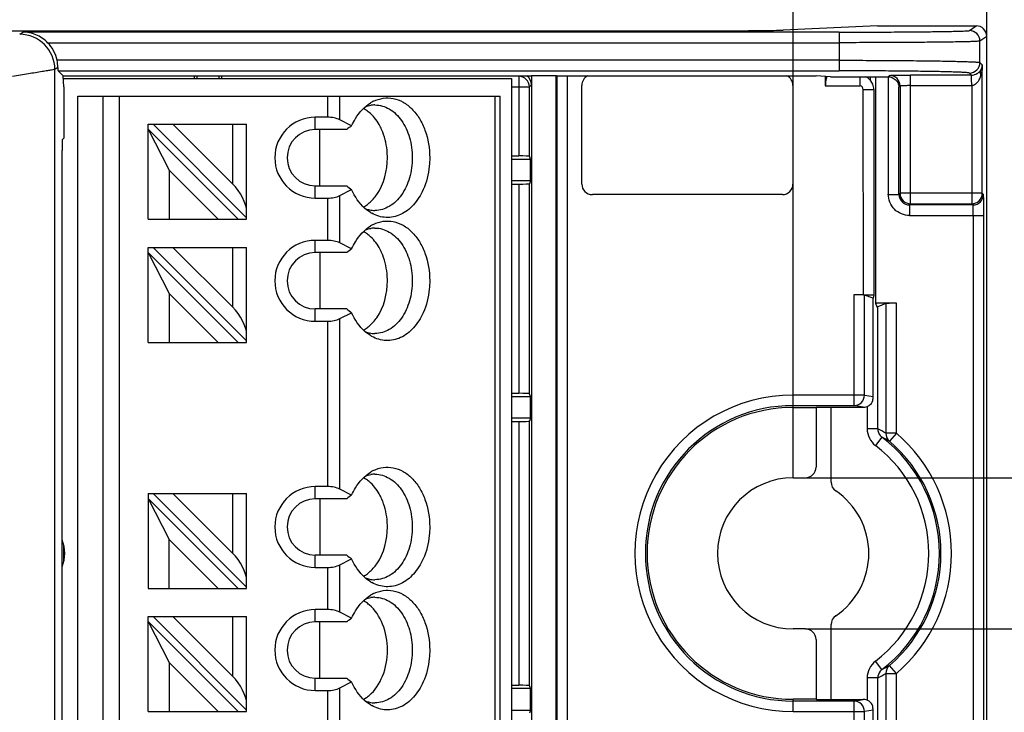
# Model space of a CAD drawing. Header units: millimetres. Extents: x 0 to 210, y 0 to 297.
# Tile 13 of 23: x 104.44 to 113.77, y 143.4 to 149.97. Entities that reach past the tile are written whole.
import ezdxf
from ezdxf.enums import TextEntityAlignment as Align

# ---------------------------------------------------------------- set-up
doc = ezdxf.new("R2010")
doc.units = ezdxf.units.MM
doc.header["$LTSCALE"] = 19.36
doc.layers.get('0').update_dxf_attribs({"linetype": 'CONTINUOUS'})
doc.layers.add('Z_DIM_2D', color=7, linetype='CONTINUOUS')
doc.styles.add('TEXTSTYLE_3', font='helveticaneueltw1g-ltcn.otf')
doc.styles.add('TEXTSTYLE_4', font='gdt', dxfattribs={"width": 0.7})
doc.dimstyles.new('DIMSTYLE_2', dxfattribs={"dimtxt": 2.2, "dimasz": 3.5, "dimexe": 1.5, "dimexo": 0, "dimgap": 0.55, "dimtad": 1, "dimdec": 1, "dimlfac": 3, "dimdsep": 46, "dimtxsty": 'TEXTSTYLE_3', "dimcen": 0.09, "dimclrt": 5, "dimadec": 0, "dimazin": 0, "dimtp": 0.5, "dimtm": 0.5, "dimtfac": 1, "dimtdec": 1, "dimtofl": 0, "dimtmove": 0, "dimatfit": 3, "dimfxl": 1, "dimtolj": 1, "dimarcsym": 0})
doc.dimstyles.new('DIMSTYLE_3', dxfattribs={"dimtxt": 2.2, "dimasz": 3.5, "dimexe": 1.5, "dimexo": 0, "dimgap": 0.55, "dimtad": 1, "dimdec": 1, "dimlfac": 3, "dimdsep": 46, "dimtxsty": 'TEXTSTYLE_3', "dimcen": 0.09, "dimclrt": 5, "dimadec": 0, "dimazin": 0, "dimtp": 0.1, "dimtm": 0.1, "dimtfac": 1, "dimtdec": 1, "dimtofl": 0, "dimtmove": 0, "dimatfit": 3, "dimfxl": 1, "dimtolj": 1, "dimarcsym": 0})
doc.dimstyles.new('DIMSTYLE_4', dxfattribs={"dimtxt": 2.2, "dimasz": 3.5, "dimexe": 1.5, "dimexo": 0, "dimgap": 0.55, "dimtad": 1, "dimlfac": 3, "dimdsep": 46, "dimtxsty": 'TEXTSTYLE_3', "dimcen": 0.09, "dimclrt": 5, "dimadec": 0, "dimazin": 0, "dimtp": 0.1, "dimtm": 0.1, "dimtfac": 1, "dimtofl": 0, "dimtmove": 0, "dimatfit": 3, "dimfxl": 1, "dimtolj": 1, "dimarcsym": 0})

# ---------------------------------------------------------------- blocks, each defined once
blk = doc.blocks.new('*D4')
at = {"layer": 'Z_DIM_2D', "color": 2, "linetype": 'CONTINUOUS'}
for p, q in [((119.6001, 145.6259), (119.6001, 150.6259)), ((119.6001, 150.6259), (119.6001, 144.9092)), ((111.8832, 145.6259), (121.1001, 145.6259)), ((119.6001, 135.4013), (119.6001, 144.9092)), ((111.8832, 144.1926), (121.1001, 144.1926)), ((119.6001, 144.1926), (119.6001, 135.4013))]:
    blk.add_line(p, q, dxfattribs=at)
at = {"layer": 'Z_DIM_2D', "color": 5, "linetype": 'CONTINUOUS'}
for s, style, p in [('4.3', 'TEXTSTYLE_3', (119.0501, 142.0287)), ('n', 'TEXTSTYLE_4', (119.0501, 138.3346))]:
    blk.add_text(s, height=2.2, rotation=90, dxfattribs=dict(at, style=style)).set_placement(p, align=Align.RIGHT)
blk = doc.blocks.new('_NONE')
blk = doc.blocks.new('*D5')
at = {"layer": 'Z_DIM_2D', "color": 2, "linetype": 'CONTINUOUS'}
for p, q in [((62.9335, 145.6317), (62.9335, 157.4092)), ((111.7668, 145.6259), (111.7668, 157.4092)), ((62.9335, 155.9092), (87.3501, 155.9092)), ((111.7668, 155.9092), (87.3501, 155.9092))]:
    blk.add_line(p, q, dxfattribs=at)
at = {"layer": 'Z_DIM_2D', "color": 5, "linetype": 'CONTINUOUS', "style": 'TEXTSTYLE_3'}
blk.add_text('146.5', height=2.2, dxfattribs=at).set_placement((87.3501, 156.4592), align=Align.CENTER)
blk = doc.blocks.new('*D7')
at = {"layer": 'Z_DIM_2D', "color": 2, "linetype": 'CONTINUOUS'}
for p, q in [((111.7668, 145.6259), (111.7668, 157.4092)), ((113.6001, 149.8093), (113.6001, 157.4092)), ((111.7668, 155.9092), (106.7668, 155.9092)), ((106.7668, 155.9092), (112.6835, 155.9092)), ((119.1459, 155.9092), (112.6835, 155.9092)), ((113.6001, 155.9092), (119.1459, 155.9092))]:
    blk.add_line(p, q, dxfattribs=at)
at = {"layer": 'Z_DIM_2D', "color": 5, "linetype": 'CONTINUOUS', "style": 'TEXTSTYLE_3'}
blk.add_text('5.5', height=2.2, dxfattribs=at).set_placement((115.4519, 156.4592))

msp = doc.modelspace()

# ---------------------------------------------------------------- linework, layer by layer
at = {"color": 7, "linetype": 'CONTINUOUS'}
for p, q in [((112.5668, 149.9092), (111.6721, 149.8684)), ((112.5668, 149.9092), (113.5001, 149.9092)), ((63.1721, 149.8624), (111.0281, 149.8624)), ((113.6001, 140.0092), (113.6001, 149.8093)), ((104.8512, 149.4346), (104.8034, 149.4824)), ((104.8512, 149.4346), (109.2884, 149.4346)), ((104.8599, 149.3294), (104.853, 149.4348)), ((104.8547, 149.4092), (109.1001, 149.4092)), ((106.1054, 149.4346), (106.0938, 149.4306)), ((106.1218, 149.4092), (106.1218, 149.4346)), ((106.3256, 149.4346), (106.3256, 149.4092)), ((106.3421, 149.4346), (106.3536, 149.4306)), ((109.1001, 149.4092), (109.1001, 140.4092)), ((109.2884, 149.4346), (109.2904, 149.4375)), ((109.2884, 149.4346), (109.2884, 149.351)), ((109.2904, 149.4375), (109.5217, 149.4375)), ((109.2904, 140.3809), (109.2904, 149.4375)), ((109.5217, 149.4375), (109.5237, 149.4346)), ((109.5217, 140.3809), (109.5217, 149.4375)), ((109.5237, 149.4346), (111.9862, 149.4346)), ((112.1202, 149.4259), (111.9862, 149.4346)), ((112.0711, 149.4291), (112.0714, 149.3404)), ((112.0858, 149.4286), (112.0831, 149.4228)), ((112.1202, 149.4259), (112.6677, 149.4259)), ((112.5, 149.3903), (112.4999, 149.4259)), ((112.5464, 149.4259), (112.5464, 147.2798)), ((112.6677, 149.4259), (112.6796, 149.4387)), ((112.6681, 149.4259), (112.6681, 148.3136)), ((104.8599, 149.3294), (104.8599, 148.8434)), ((109.7647, 148.4092), (109.7647, 149.3449)), ((111.7647, 149.3449), (111.7647, 148.4092)), ((104.9901, 149.2426), (108.9901, 149.2426)), ((104.9901, 140.5759), (104.9901, 149.2426)), ((108.9901, 140.5759), (108.9901, 149.2426)), ((112.4322, 147.3608), (112.4305, 149.3062)), ((112.5305, 149.3062), (112.5305, 147.3573)), ((107.3544, 149.0426), (107.2401, 149.0426)), ((105.6568, 148.9759), (106.5901, 148.9759)), ((105.6568, 148.0759), (105.6568, 148.9759)), ((105.7039, 148.9759), (106.5901, 148.0897)), ((106.4568, 148.4116), (105.8925, 148.9759)), ((106.5901, 148.0759), (106.5901, 148.9759)), ((107.5847, 148.9619), (107.4723, 149.0182)), ((105.6568, 148.9288), (106.5096, 148.0759)), ((105.6568, 148.9288), (105.8568, 148.5402)), ((107.5376, 148.9259), (107.2401, 148.9259)), ((107.283, 148.3926), (107.283, 148.9259)), ((104.8441, 148.8276), (104.8599, 148.8434)), ((104.8424, 141.0908), (104.8424, 148.7276)), ((109.1001, 148.6759), (109.168, 148.6759)), ((109.2778, 148.6445), (109.268, 148.6725)), ((109.1001, 148.6445), (109.2778, 148.6445)), ((109.2778, 148.4407), (109.2778, 148.6445)), ((105.8568, 148.5402), (106.3211, 148.0759)), ((105.8568, 148.5402), (105.8568, 148.0759)), ((107.2401, 148.3926), (107.5376, 148.3926)), ((109.2778, 148.4407), (109.1001, 148.4407)), ((109.1001, 148.4092), (109.168, 148.4092)), ((109.2778, 148.4407), (109.268, 148.4127)), ((107.4723, 148.3003), (107.5847, 148.3565)), ((111.6647, 148.3092), (109.8647, 148.3092)), ((107.2401, 148.2759), (107.3544, 148.2759)), ((105.6568, 148.0759), (106.5901, 148.0759)), ((107.3544, 147.8759), (107.2401, 147.8759)), ((107.5847, 147.7953), (107.4723, 147.8515)), ((105.6568, 147.8092), (106.5901, 147.8092)), ((105.6568, 146.9092), (105.6568, 147.8092)), ((105.6568, 147.7621), (106.5096, 146.9092)), ((105.6568, 147.7621), (105.8568, 147.3735)), ((105.7039, 147.8092), (106.5901, 146.923)), ((106.4568, 147.2449), (105.8925, 147.8092)), ((106.5901, 146.9092), (106.5901, 147.8092)), ((107.5376, 147.7592), (107.2401, 147.7592)), ((107.283, 147.7592), (107.283, 147.2259)), ((105.8568, 147.3735), (106.3211, 146.9092)), ((105.8568, 147.3735), (105.8568, 146.9092)), ((112.4322, 147.3608), (112.3425, 147.3608)), ((112.5232, 147.3282), (112.442, 147.3577)), ((112.5305, 147.3573), (112.5232, 147.3282)), ((112.5232, 146.3947), (112.5232, 147.3282)), ((112.7444, 147.2798), (112.5464, 147.2798)), ((112.5464, 147.2798), (112.5587, 147.2446)), ((112.6448, 147.2766), (112.5674, 147.2458)), ((107.5376, 147.2259), (107.2401, 147.2259)), ((107.4723, 147.1336), (107.5847, 147.1899)), ((107.2401, 147.1092), (107.3544, 147.1092)), ((105.6568, 146.9092), (106.5901, 146.9092)), ((109.1001, 146.4259), (109.168, 146.4259)), ((109.1001, 146.3945), (109.2778, 146.3945)), ((109.2778, 146.3945), (109.268, 146.4225)), ((109.2778, 146.1907), (109.2778, 146.3945)), ((111.7668, 146.2926), (111.9834, 146.2926)), ((111.9834, 146.2926), (111.9893, 146.2937)), ((111.9834, 146.2926), (111.9834, 145.7258)), ((111.9893, 146.2937), (112.4293, 146.2937)), ((112.1261, 145.5845), (112.1261, 146.2937)), ((109.2778, 146.1907), (109.1001, 146.1907)), ((109.1001, 146.1592), (109.168, 146.1592)), ((109.2778, 146.1907), (109.268, 146.1627)), ((111.7668, 145.6259), (111.8832, 145.6259)), ((107.3544, 145.5426), (107.2401, 145.5426)), ((107.5847, 145.4619), (107.4723, 145.5182)), ((105.6568, 145.4759), (106.5901, 145.4759)), ((105.6568, 145.4759), (105.6568, 144.5759)), ((105.6568, 145.4288), (106.5096, 144.5759)), ((105.6568, 145.4288), (105.8568, 145.0402)), ((106.5901, 144.5897), (105.7039, 145.4759)), ((106.4568, 144.9116), (105.8925, 145.4759)), ((106.5901, 144.5759), (106.5901, 145.4759)), ((107.5376, 145.4259), (107.2401, 145.4259)), ((107.283, 145.4259), (107.283, 144.8926)), ((105.8568, 145.0402), (106.3211, 144.5759)), ((105.8568, 144.5759), (105.8568, 145.0402)), ((104.8571, 144.8296), (104.8571, 144.9889)), ((107.5376, 144.8926), (107.2401, 144.8926)), ((107.4723, 144.8003), (107.5847, 144.8565)), ((107.2401, 144.7759), (107.3544, 144.7759)), ((105.6568, 144.5759), (106.5901, 144.5759)), ((107.3544, 144.3759), (107.2401, 144.3759)), ((105.6568, 144.3092), (106.5901, 144.3092)), ((105.6568, 143.4092), (105.6568, 144.3092)), ((105.7039, 144.3092), (106.5901, 143.423)), ((106.4568, 143.7449), (105.8925, 144.3092)), ((106.5901, 143.4092), (106.5901, 144.3092)), ((107.5847, 144.2953), (107.4723, 144.3515)), ((105.6568, 144.2621), (106.5096, 143.4092)), ((105.6568, 144.2621), (105.8568, 143.8735)), ((107.5376, 144.2592), (107.2401, 144.2592)), ((107.283, 143.7259), (107.283, 144.2592)), ((111.8832, 144.1926), (111.7668, 144.1926)), ((112.1261, 143.5247), (112.1261, 144.234)), ((111.9834, 144.0927), (111.9834, 143.5259)), ((105.8568, 143.8735), (106.3211, 143.4092)), ((105.8568, 143.8735), (105.8568, 143.4092)), ((107.2401, 143.7259), (107.5376, 143.7259)), ((107.4723, 143.6336), (107.5847, 143.6899)), ((109.1001, 143.6592), (109.168, 143.6592)), ((109.2778, 143.6278), (109.1001, 143.6278)), ((109.2778, 143.6278), (109.268, 143.6558)), ((109.2778, 143.424), (109.2778, 143.6278)), ((107.2401, 143.6092), (107.3544, 143.6092)), ((111.9834, 143.5259), (111.7668, 143.5259)), ((111.9834, 143.5259), (111.9893, 143.5247)), ((111.9893, 143.5247), (112.4293, 143.5247)), ((105.6568, 143.4092), (106.5901, 143.4092)), ((109.1001, 143.424), (109.2778, 143.424)), ((109.2778, 143.424), (109.268, 143.396)), ((112.5232, 142.4902), (112.5232, 143.4237))]:
    msp.add_line(p, q, dxfattribs=at)
at = {"color": 9, "linetype": 'CONTINUOUS'}
for p, q in [((113.4357, 149.8642), (113.5001, 149.9092)), ((104.4404, 149.8285), (104.4701, 149.8494)), ((112.2027, 149.8494), (104.4701, 149.8494)), ((112.2026, 149.8494), (112.2026, 149.4824)), ((113.6001, 149.8093), (113.5357, 149.7642)), ((104.7052, 149.7494), (112.2026, 149.7494)), ((113.5357, 149.5612), (113.5357, 149.7642)), ((104.8021, 149.5152), (104.7736, 149.4952)), ((112.2026, 149.5824), (104.7948, 149.5824)), ((113.5357, 149.5612), (113.5582, 149.5387)), ((113.5582, 148.3221), (113.5582, 149.5387)), ((104.7736, 140.3232), (104.7736, 149.4952)), ((104.8034, 149.4824), (112.2027, 149.4824)), ((106.0938, 149.4306), (104.852, 149.4306)), ((109.168, 149.4306), (106.3536, 149.4306)), ((109.168, 149.4306), (109.172, 149.4346)), ((109.168, 149.4306), (109.168, 148.6759)), ((109.5286, 149.4346), (109.5286, 140.3838)), ((109.6286, 140.3838), (109.6286, 149.4346)), ((112.3971, 149.4259), (112.3971, 149.3396)), ((113.4547, 149.4422), (112.8796, 149.4422)), ((112.8796, 148.2221), (112.8796, 149.4422)), ((113.4547, 149.4422), (113.4357, 149.4612)), ((109.1001, 149.3306), (109.268, 149.3306)), ((109.2884, 149.351), (109.268, 149.3306)), ((109.268, 148.6725), (109.268, 149.3306)), ((112.0712, 149.3396), (112.3971, 149.3396)), ((112.7796, 149.3388), (112.7685, 149.3276)), ((112.7685, 148.3109), (112.7685, 149.3276)), ((112.7796, 149.3388), (112.7796, 148.3221)), ((112.8796, 149.3422), (113.4582, 149.3422)), ((113.4583, 149.3422), (113.4562, 149.4044)), ((113.4582, 149.3422), (113.4582, 148.2221)), ((105.2293, 149.2426), (105.2293, 140.5759)), ((105.3859, 140.5759), (105.3859, 149.2426)), ((107.3544, 149.2426), (107.3544, 149.0426)), ((107.4723, 149.0182), (107.4723, 149.2426)), ((108.9413, 149.2426), (108.9413, 140.5759)), ((112.4305, 149.3062), (112.5305, 149.3062)), ((107.2401, 148.9259), (107.2401, 149.0426)), ((106.4568, 148.9759), (106.4568, 148.4116)), ((107.2401, 148.2759), (107.2401, 148.3926)), ((109.168, 148.4092), (109.168, 146.4259)), ((109.268, 146.4225), (109.268, 148.4127)), ((107.4723, 147.8515), (107.4723, 148.3003)), ((112.6685, 148.3109), (112.7685, 148.3109)), ((112.7685, 148.3109), (112.7796, 148.3221)), ((113.5582, 148.3221), (112.7796, 148.3221)), ((113.5582, 148.3221), (113.5693, 148.3109)), ((107.3544, 148.2759), (107.3544, 147.8759)), ((112.8796, 148.2221), (112.8685, 148.211)), ((113.4693, 148.211), (112.8685, 148.211)), ((112.8685, 148.211), (112.8685, 148.111)), ((112.8796, 148.2221), (113.4582, 148.2221)), ((113.4693, 148.211), (113.4582, 148.2221)), ((112.8685, 148.111), (113.5727, 148.111)), ((113.4728, 148.111), (113.4728, 141.7075)), ((113.5727, 141.7075), (113.5727, 148.111)), ((107.2401, 147.7592), (107.2401, 147.8759)), ((106.4568, 147.8092), (106.4568, 147.2449)), ((112.3425, 147.3608), (112.3425, 146.3095)), ((112.442, 146.4095), (112.442, 147.3577)), ((112.6448, 147.2766), (112.6448, 146.0472)), ((112.7444, 146.0472), (112.7444, 147.2798)), ((107.2401, 147.1092), (107.2401, 147.2259)), ((112.5674, 146.09), (112.5674, 147.2458)), ((107.3544, 147.1092), (107.3544, 145.5426)), ((107.4723, 145.5182), (107.4723, 147.1336)), ((112.442, 146.4095), (111.7668, 146.4095)), ((111.7668, 146.2926), (111.7668, 146.4095)), ((112.442, 146.4095), (112.5232, 146.3947)), ((111.7668, 146.3095), (112.3425, 146.3095)), ((112.4293, 146.2937), (112.3425, 146.3095)), ((112.4678, 146.3014), (112.4678, 146.0899)), ((109.168, 146.1592), (109.168, 143.6592)), ((109.268, 143.6558), (109.268, 146.1627)), ((112.5674, 146.09), (112.4678, 146.09)), ((112.6076, 146.0099), (112.5469, 145.9304)), ((112.7444, 146.0472), (112.6448, 146.0472)), ((112.7444, 146.0472), (112.6793, 145.9713)), ((107.2401, 145.4259), (107.2401, 145.5426)), ((106.4568, 145.4759), (106.4568, 144.9116)), ((107.2401, 144.7759), (107.2401, 144.8926)), ((107.3544, 144.7759), (107.3544, 144.3759)), ((107.4723, 144.3515), (107.4723, 144.8003)), ((107.2401, 144.2592), (107.2401, 144.3759)), ((106.4568, 144.3092), (106.4568, 143.7449)), ((112.6076, 143.8086), (112.5469, 143.888)), ((112.7444, 143.7713), (112.6793, 143.8471)), ((107.2401, 143.6092), (107.2401, 143.7259)), ((112.5674, 143.7285), (112.4678, 143.7285)), ((112.4678, 143.7285), (112.4678, 143.517)), ((112.5674, 142.5727), (112.5674, 143.7285)), ((112.6448, 143.7713), (112.7444, 143.7713)), ((112.6448, 143.7713), (112.6448, 142.5418)), ((112.7444, 142.5387), (112.7444, 143.7713)), ((107.4723, 143.1848), (107.4723, 143.6336)), ((107.3544, 143.6092), (107.3544, 143.2092)), ((111.7668, 143.409), (111.7668, 143.5259)), ((112.3425, 143.509), (111.7668, 143.509)), ((112.3425, 143.509), (112.4293, 143.5247)), ((112.3425, 143.509), (112.3425, 142.4577)), ((111.7668, 143.409), (112.442, 143.409)), ((112.5232, 143.4237), (112.442, 143.409)), ((112.442, 142.4608), (112.442, 143.409))]:
    msp.add_line(p, q, dxfattribs=at)
for centre, radius, start, end in [((104.4402, 149.4951), 0.3334, 0.0142, 89.97906), ((113.4357, 149.7641), 0.1, 0.01277, 89.98278), ((113.4357, 149.5612), 0.1, 270.01068, 359.97869), ((109.168, 149.3306), 0.1, 0.00786, 89.94217), ((112.6796, 149.3387), 0.1, 0.02, 89.97903), ((113.2489, 149.5296), 0.3082, 343.30697, 346.16718), ((112.3971, 149.3062), 0.0333, 359.99969, 89.99898), ((112.8684, 148.3109), 0.0999, 179.97081, 270.02956), ((112.8796, 148.3221), 0.1, 180.02106, 269.97905), ((113.4582, 148.3221), 0.1, 270.02106, 359.97894), ((113.4693, 148.311), 0.1, 270.01995, 359.97861), ((111.7668, 144.9092), 1.5002, 89.99972, 270.00029), ((111.7668, 144.9092), 1.4002, 90, 270), ((112.6687, 146.0902), 0.2009, 180.06592, 232.67015), ((111.9446, 144.8725), 1.3675, 59.2005, 62.90448), ((112.0433, 144.8746), 1.2678, 59.89238, 63.57067), ((111.7668, 144.9092), 1.385, 307.37671, 52.62025), ((112.7443, 146.0466), 0.0995, 179.68801, 229.18899), ((111.7668, 144.9092), 1.4002, 310.66633, 49.3335), ((111.7668, 144.9092), 1.5002, 310.66649, 49.33351), ((111.7668, 144.9092), 1.2851, 307.37676, 52.62324), ((112.6687, 143.7283), 0.2009, 127.33034, 179.93354), ((112.0433, 144.9439), 1.2678, 296.42947, 300.10778), ((112.7443, 143.7718), 0.0995, 130.811, 180.31197), ((111.9446, 144.946), 1.3675, 297.09516, 300.79914)]:
    msp.add_arc(centre, radius, start, end, dxfattribs=at)
at = {"color": 7, "linetype": 'CONTINUOUS'}
for centre, radius, start, end in [((104.4419, 149.5097), 0.3603, 0.86911, 11.63206), ((112.397, 149.3061), 0.1335, 53.18764, 63.80457), ((113.4576, 149.5446), 0.1012, 321.60166, 327.8447), ((107.9437, 148.8864), 0.3435, 116.43662, 121.71069), ((107.8057, 148.9069), 0.2523, 90.01794, 99.15795), ((107.2401, 148.6592), 0.3833, 90, 270), ((107.5497, 148.8553), 0.308, 56.93832, 61.59108), ((107.5346, 148.8327), 0.3351, 49.89188, 56.88867), ((111.2041, 144.1763), 6.0002, 127.09969, 127.66643), ((107.2401, 148.6592), 0.2667, 90, 270), ((111.204, 153.1422), 6.0002, 232.33357, 232.90031), ((107.5503, 148.462), 0.3067, 298.45758, 302.57104), ((107.8087, 148.4251), 0.2662, 249.22547, 257.98259), ((107.8058, 148.4126), 0.2534, 258.03862, 269.96113), ((107.9467, 148.4373), 0.3495, 238.30825, 240.7484), ((107.9437, 147.7197), 0.3435, 116.43662, 121.71069), ((107.5497, 147.6887), 0.308, 56.93832, 61.59108), ((107.5346, 147.6661), 0.3351, 49.89188, 56.88867), ((107.8057, 147.7403), 0.2523, 90.01794, 99.15795), ((107.2401, 147.4926), 0.3833, 90, 270), ((107.2401, 147.4926), 0.2667, 90, 270), ((111.2041, 143.0096), 6.0002, 127.10001, 127.66674), ((111.204, 151.9755), 6.0002, 232.33357, 232.90031), ((107.5503, 147.2953), 0.3067, 298.45758, 302.57104), ((107.8087, 147.2584), 0.2662, 249.22547, 257.98259), ((107.8058, 147.2459), 0.2534, 258.03862, 269.96113), ((107.9467, 147.2706), 0.3495, 238.30825, 240.7484), ((111.2959, 146.3947), 1.2273, 358.23569, 0.01104), ((111.7668, 144.9092), 1.3833, 90, 270), ((107.9437, 145.3864), 0.3435, 116.43662, 121.71069), ((107.5497, 145.3553), 0.308, 56.93832, 61.59108), ((107.5346, 145.3327), 0.3351, 49.89188, 56.88867), ((107.8057, 145.4069), 0.2523, 90.01794, 99.15795), ((111.7668, 144.9092), 0.7167, 90, 270), ((112.2261, 145.5845), 0.1, 180, 235.77445), ((107.2401, 145.1592), 0.3833, 90, 270), ((111.7668, 144.9092), 0.7167, 304.22555, 55.77445), ((107.2401, 145.1592), 0.2667, 90, 270), ((111.2041, 140.6763), 6.0002, 127.10001, 127.66674), ((104.5001, 144.9092), 0.3667, 339.41413, 20.57072), ((111.204, 149.6422), 6.0002, 232.33357, 232.90031), ((107.5503, 144.962), 0.3067, 298.45758, 302.57104), ((107.8087, 144.9251), 0.2662, 249.22547, 257.98259), ((107.8058, 144.9126), 0.2534, 258.03862, 269.96113), ((107.9467, 144.9373), 0.3495, 238.30825, 240.7484), ((107.9437, 144.2197), 0.3435, 116.43662, 121.71069), ((107.8057, 144.2403), 0.2523, 90.01794, 99.15795), ((107.2401, 143.9926), 0.3833, 90, 270), ((107.5506, 144.1904), 0.306, 57.66252, 61.59141), ((111.2041, 139.5096), 6.0002, 127.09969, 127.66643), ((112.2261, 144.234), 0.1, 124.22555, 180), ((107.2401, 143.9926), 0.2667, 90, 270), ((111.204, 148.4755), 6.0002, 232.33357, 232.90031), ((107.5497, 143.7963), 0.3078, 298.44483, 303.12884), ((107.5345, 143.8191), 0.3353, 303.17812, 310.08433), ((107.8087, 143.7584), 0.2662, 249.22547, 257.98259), ((107.8058, 143.7459), 0.2534, 258.03862, 269.96113), ((107.9467, 143.7706), 0.3495, 238.30825, 240.7484), ((111.2861, 143.4236), 1.237, 359.99596, 1.7573)]:
    msp.add_arc(centre, radius, start, end, dxfattribs=at)
for centre, major_axis, ratio, start_param, end_param in [((113.5001, 149.8092), (0.0819, 0.0574), 0.999773, -0.610595, 0.959988), ((111.0281, 149.8705), (0.6667, 0), 0.012218, -1.570796, -0.261799), ((104.4683, 149.5148), (0.2731, 0.1912), 0.999773, -0.406706, 0.169734), ((104.8034, 149.5824), (0, 0.1), 0.017455, -3.975755, -3.159046), ((106.0939, 149.3306), (0, 0.1), 0.034921, 0.012217, 0.659983), ((106.3536, 149.3306), (0, 0.1), 0.034921, -0.660304, -0.012217), ((109.1884, 149.351), (0.0707, 0.0707), 0.999851, -0.785324, 0.205725), ((109.8647, 149.3448), (0.0707, -0.0707), 0.999851, 2.804041, 3.926916), ((111.6647, 149.3448), (-0.0707, -0.0707), 0.999851, 2.356269, 3.479145), ((107.3544, 148.9592), (0.1667, 0), 0.5, 0.785398, 1.570796), ((104.8442, 148.7276), (0, 0.1), 0.017455, 0.017453, 1.570796), ((109.168, 148.6724), (0.1, 0), 0.034921, 0.012217, 1.570796), ((106.4568, 148.2859), (-0.1158, 0.1781), 0.371366, -2.622435, -1.051639), ((109.168, 148.4127), (0.1, 0), 0.034921, -1.570796, -0.012217), ((109.8647, 148.4092), (-0.0707, -0.0707), 0.999851, -0.785324, 0.785324), ((111.6647, 148.4092), (-0.0707, 0.0707), 0.999851, 2.356269, 3.926916), ((107.3544, 148.3592), (0.1667, 0), 0.5, -1.570796, -0.785398), ((107.3544, 147.7926), (0.1667, 0), 0.5, 0.785398, 1.570796), ((112.3425, 147.3573), (0.1, 0), 0.034921, 0.095993, 1.570796), ((112.7444, 147.2763), (0.1, 0), 0.034921, 1.570796, 3.054326), ((106.4568, 147.1192), (-0.1158, 0.1781), 0.371366, -2.622435, -1.051639), ((112.4678, 147.2461), (0.1, 0), 0.034921, -0.429437, -0.087266), ((107.3544, 147.1926), (0.1667, 0), 0.5, -1.570796, -0.785398), ((109.168, 146.4224), (0.1, 0), 0.034921, 0.012217, 1.570796), ((112.4291, 146.3937), (0.0989, -0.0179), 0.995246, -1.390628, -0.197039), ((109.168, 146.1627), (0.1, 0), 0.034921, -1.570796, -0.012217), ((111.8831, 145.7259), (0.0985, -0.0196), 0.996044, -1.373108, 0.196167), ((107.3544, 145.4592), (0.1667, 0), 0.5, 0.785398, 1.570796), ((106.4568, 144.7859), (-0.1158, 0.1781), 0.371366, -2.622435, -1.051639), ((107.3544, 144.8592), (0.1667, 0), 0.5, -1.570796, -0.785398), ((107.3544, 144.2926), (0.1667, 0), 0.5, 0.785398, 1.570796), ((111.8831, 144.0926), (0.0985, 0.0196), 0.996044, -0.196167, 1.373108), ((106.4568, 143.6192), (-0.1158, 0.1781), 0.371366, -2.622435, -1.051639), ((107.3544, 143.6926), (0.1667, 0), 0.5, -1.570796, -0.785398), ((109.168, 143.6557), (0.1, 0), 0.034921, 0.012217, 1.570796), ((112.4291, 143.4247), (-0.0989, -0.0179), 0.995246, -2.944554, -1.750965)]:
    msp.add_ellipse(centre, major_axis=major_axis, ratio=ratio, start_param=start_param, end_param=end_param, dxfattribs=at)
for points, knots in [([(104.7052, 149.7494), (104.6735, 149.7814), (104.5993, 149.8316), (104.5118, 149.8491), (104.4701, 149.8494)], [0, 0, 0, 0, 0.519964, 1, 1, 1, 1]), ([(113.5433, 149.4907), (113.5456, 149.4945), (113.5537, 149.5094), (113.5577, 149.5263), (113.5582, 149.5387)], [0, 0, 0, 0, 0.265331, 1, 1, 1, 1]), ([(112.0831, 149.4228), (112.0823, 149.4209), (112.0791, 149.4119), (112.0771, 149.4025), (112.0758, 149.3951)], [0, 0, 0, 0, 0.215993, 1, 1, 1, 1]), ([(112.6677, 149.4259), (112.6729, 149.4259), (112.6929, 149.4241), (112.7123, 149.4164), (112.7245, 149.4081)], [0, 0, 0, 0, 0.262942, 1, 1, 1, 1]), ([(112.6796, 149.4387), (112.6807, 149.4398), (112.687, 149.4388), (112.6978, 149.4407), (112.7167, 149.4405), (112.7411, 149.4413), (112.7709, 149.4416), (112.8176, 149.4421), (112.8543, 149.4422), (112.8796, 149.4422)], [0, 0, 0, 0, 0.022422, 0.081379, 0.174813, 0.29927, 0.449981, 0.621371, 1, 1, 1, 1]), ([(113.4774, 149.4447), (113.4802, 149.4453), (113.4902, 149.4479), (113.4999, 149.4521), (113.5064, 149.4558)], [0, 0, 0, 0, 0.276562, 1, 1, 1, 1]), ([(113.5064, 149.4558), (113.5097, 149.4576), (113.521, 149.4648), (113.5309, 149.4742), (113.5369, 149.4817)], [0, 0, 0, 0, 0.279975, 1, 1, 1, 1]), ([(112.0758, 149.3951), (112.075, 149.391), (112.0723, 149.3729), (112.0713, 149.3545), (112.0714, 149.3404)], [0, 0, 0, 0, 0.230975, 1, 1, 1, 1]), ([(112.7245, 149.4081), (112.7382, 149.3987), (112.7602, 149.3742), (112.7682, 149.3425), (112.7685, 149.3276)], [0, 0, 0, 0, 0.527757, 1, 1, 1, 1]), ([(107.7907, 149.1939), (107.8199, 149.2084), (107.8824, 149.2285), (107.9813, 149.2256), (108.0761, 149.1891), (108.1607, 149.1226), (108.2311, 149.0306), (108.303, 148.8783), (108.3241, 148.7473), (108.3241, 148.6592)], [0, 0, 0, 0, 0.10845, 0.21446, 0.323863, 0.441294, 0.568949, 0.706507, 1, 1, 1, 1]), ([(107.5847, 148.9619), (107.5951, 148.9852), (107.6385, 149.0687), (107.7046, 149.1424), (107.7631, 149.1786)], [0, 0, 0, 0, 0.27014, 1, 1, 1, 1]), ([(107.8056, 149.1592), (107.8525, 149.1592), (107.9531, 149.1288), (108.0683, 149.0123), (108.1423, 148.8486), (108.1592, 148.7237), (108.1592, 148.6592)], [0, 0, 0, 0, 0.209465, 0.444658, 0.711999, 1, 1, 1, 1]), ([(107.869, 148.9259), (107.8617, 148.9422), (107.8313, 149.0025), (107.7885, 149.0571), (107.7505, 149.0891)], [0, 0, 0, 0, 0.264924, 1, 1, 1, 1]), ([(107.9235, 148.6592), (107.9235, 148.6826), (107.919, 148.7736), (107.8965, 148.8641), (107.869, 148.9259)], [0, 0, 0, 0, 0.25676, 1, 1, 1, 1]), ([(107.7512, 148.23), (107.7784, 148.253), (107.883, 148.3723), (107.9235, 148.5379), (107.9235, 148.6592)], [0, 0, 0, 0, 0.227282, 1, 1, 1, 1]), ([(108.1592, 148.6592), (108.1592, 148.5948), (108.1423, 148.4698), (108.0683, 148.3062), (107.9531, 148.1897), (107.8525, 148.1592), (107.8056, 148.1592)], [0, 0, 0, 0, 0.288001, 0.555342, 0.790535, 1, 1, 1, 1]), ([(108.3241, 148.6592), (108.3241, 148.6327), (108.319, 148.5294), (108.2935, 148.4267), (108.2622, 148.3565)], [0, 0, 0, 0, 0.256784, 1, 1, 1, 1]), ([(107.7631, 148.1399), (107.7445, 148.1514), (107.6688, 148.2085), (107.6143, 148.2904), (107.5847, 148.3565)], [0, 0, 0, 0, 0.232374, 1, 1, 1, 1]), ([(108.2622, 148.3565), (108.2388, 148.3043), (108.1812, 148.2106), (108.0568, 148.1122), (107.9102, 148.0805), (107.8169, 148.1094), (107.776, 148.1324)], [0, 0, 0, 0, 0.284202, 0.53639, 0.767014, 1, 1, 1, 1]), ([(113.5727, 148.111), (113.5727, 148.1362), (113.5726, 148.1729), (113.5722, 148.2196), (113.5719, 148.2494), (113.5711, 148.2738), (113.5712, 148.2927), (113.5694, 148.3036), (113.5704, 148.3099), (113.5693, 148.3109)], [0, 0, 0, 0, 0.378616, 0.550011, 0.700727, 0.825189, 0.918625, 0.977581, 1, 1, 1, 1]), ([(107.5847, 147.7953), (107.5951, 147.8185), (107.6385, 147.9021), (107.7046, 147.9757), (107.7631, 148.0119)], [0, 0, 0, 0, 0.27014, 1, 1, 1, 1]), ([(107.7907, 148.0272), (107.8199, 148.0417), (107.8824, 148.0619), (107.9813, 148.0589), (108.0761, 148.0225), (108.1607, 147.9559), (108.2311, 147.864), (108.303, 147.7117), (108.3241, 147.5806), (108.3241, 147.4926)], [0, 0, 0, 0, 0.10845, 0.21446, 0.323863, 0.441294, 0.568949, 0.706507, 1, 1, 1, 1]), ([(107.869, 147.7592), (107.8617, 147.7756), (107.8313, 147.8358), (107.7885, 147.8905), (107.7505, 147.9224)], [0, 0, 0, 0, 0.264924, 1, 1, 1, 1]), ([(107.8056, 147.9926), (107.8525, 147.9926), (107.9531, 147.9621), (108.0683, 147.8456), (108.1423, 147.682), (108.1592, 147.557), (108.1592, 147.4926)], [0, 0, 0, 0, 0.209465, 0.444658, 0.711999, 1, 1, 1, 1]), ([(107.9235, 147.4926), (107.9235, 147.516), (107.919, 147.6069), (107.8965, 147.6974), (107.869, 147.7592)], [0, 0, 0, 0, 0.25676, 1, 1, 1, 1]), ([(107.7512, 147.0633), (107.7784, 147.0863), (107.883, 147.2056), (107.9235, 147.3713), (107.9235, 147.4926)], [0, 0, 0, 0, 0.227282, 1, 1, 1, 1]), ([(108.1592, 147.4926), (108.1592, 147.4282), (108.1423, 147.3032), (108.0683, 147.1395), (107.9531, 147.023), (107.8525, 146.9926), (107.8056, 146.9926)], [0, 0, 0, 0, 0.288001, 0.555342, 0.790535, 1, 1, 1, 1]), ([(108.3241, 147.4926), (108.3241, 147.466), (108.319, 147.3627), (108.2935, 147.26), (108.2622, 147.1899)], [0, 0, 0, 0, 0.256784, 1, 1, 1, 1]), ([(112.4322, 147.3608), (112.4447, 147.3608), (112.463, 147.3607), (112.4862, 147.3602), (112.5009, 147.3599), (112.5127, 147.3593), (112.5223, 147.359), (112.5266, 147.3579), (112.5304, 147.358), (112.5305, 147.3573)], [0, 0, 0, 0, 0.383194, 0.555816, 0.70678, 0.830551, 0.922707, 0.979607, 1, 1, 1, 1]), ([(107.7631, 146.9733), (107.7445, 146.9848), (107.6688, 147.0418), (107.6143, 147.1237), (107.5847, 147.1899)], [0, 0, 0, 0, 0.232374, 1, 1, 1, 1]), ([(108.2622, 147.1899), (108.2388, 147.1376), (108.1812, 147.0439), (108.0568, 146.9455), (107.9102, 146.9138), (107.8169, 146.9428), (107.776, 146.9657)], [0, 0, 0, 0, 0.284202, 0.53639, 0.767014, 1, 1, 1, 1]), ([(107.5847, 145.4619), (107.5951, 145.4852), (107.6385, 145.5687), (107.7046, 145.6424), (107.7631, 145.6786)], [0, 0, 0, 0, 0.27014, 1, 1, 1, 1]), ([(107.7907, 145.6939), (107.8199, 145.7084), (107.8824, 145.7285), (107.9813, 145.7256), (108.0761, 145.6891), (108.1607, 145.6226), (108.2311, 145.5306), (108.303, 145.3783), (108.3241, 145.2473), (108.3241, 145.1592)], [0, 0, 0, 0, 0.10845, 0.21446, 0.323863, 0.441294, 0.568949, 0.706507, 1, 1, 1, 1]), ([(107.869, 145.4259), (107.8617, 145.4422), (107.8313, 145.5025), (107.7885, 145.5571), (107.7505, 145.5891)], [0, 0, 0, 0, 0.264924, 1, 1, 1, 1]), ([(107.8056, 145.6592), (107.8525, 145.6592), (107.9531, 145.6288), (108.0683, 145.5123), (108.1423, 145.3486), (108.1592, 145.2237), (108.1592, 145.1592)], [0, 0, 0, 0, 0.209465, 0.444658, 0.711999, 1, 1, 1, 1]), ([(107.9235, 145.1592), (107.9235, 145.1826), (107.919, 145.2736), (107.8965, 145.3641), (107.869, 145.4259)], [0, 0, 0, 0, 0.25676, 1, 1, 1, 1]), ([(107.7512, 144.73), (107.7784, 144.753), (107.883, 144.8723), (107.9235, 145.0379), (107.9235, 145.1592)], [0, 0, 0, 0, 0.227282, 1, 1, 1, 1]), ([(108.1592, 145.1592), (108.1592, 145.0948), (108.1423, 144.9698), (108.0683, 144.8062), (107.9531, 144.6897), (107.8525, 144.6592), (107.8056, 144.6592)], [0, 0, 0, 0, 0.288001, 0.555342, 0.790535, 1, 1, 1, 1]), ([(108.3241, 145.1592), (108.3241, 145.1327), (108.319, 145.0294), (108.2935, 144.9267), (108.2622, 144.8565)], [0, 0, 0, 0, 0.256784, 1, 1, 1, 1]), ([(107.7631, 144.6399), (107.7445, 144.6514), (107.6688, 144.7085), (107.6143, 144.7904), (107.5847, 144.8565)], [0, 0, 0, 0, 0.232374, 1, 1, 1, 1]), ([(108.2622, 144.8565), (108.2388, 144.8043), (108.1812, 144.7106), (108.0568, 144.6122), (107.9102, 144.5805), (107.8169, 144.6094), (107.776, 144.6324)], [0, 0, 0, 0, 0.284202, 0.53639, 0.767014, 1, 1, 1, 1]), ([(107.7907, 144.5272), (107.8199, 144.5417), (107.8824, 144.5619), (107.9813, 144.5589), (108.0761, 144.5225), (108.1607, 144.4559), (108.2311, 144.364), (108.303, 144.2117), (108.3241, 144.0806), (108.3241, 143.9926)], [0, 0, 0, 0, 0.10845, 0.21446, 0.323863, 0.441294, 0.568949, 0.706507, 1, 1, 1, 1]), ([(107.5847, 144.2953), (107.5951, 144.3185), (107.6385, 144.4021), (107.7046, 144.4757), (107.7631, 144.5119)], [0, 0, 0, 0, 0.27014, 1, 1, 1, 1]), ([(107.8056, 144.4926), (107.8525, 144.4926), (107.9531, 144.4621), (108.0683, 144.3456), (108.1423, 144.182), (108.1592, 144.057), (108.1592, 143.9926)], [0, 0, 0, 0, 0.209465, 0.444658, 0.711999, 1, 1, 1, 1]), ([(107.7504, 143.5626), (107.807, 143.6102), (107.8961, 143.7492), (107.9378, 143.9917), (107.8967, 144.2344), (107.8079, 144.3738), (107.7514, 144.4216)], [0, 0, 0, 0, 0.234423, 0.499821, 0.765327, 1, 1, 1, 1]), ([(108.1592, 143.9926), (108.1592, 143.9282), (108.1423, 143.8032), (108.0683, 143.6395), (107.9531, 143.523), (107.8525, 143.4926), (107.8056, 143.4926)], [0, 0, 0, 0, 0.288001, 0.555342, 0.790535, 1, 1, 1, 1]), ([(108.3241, 143.9926), (108.3241, 143.966), (108.319, 143.8627), (108.2935, 143.76), (108.2622, 143.6899)], [0, 0, 0, 0, 0.256784, 1, 1, 1, 1]), ([(107.7631, 143.4733), (107.7445, 143.4848), (107.6688, 143.5418), (107.6143, 143.6237), (107.5847, 143.6899)], [0, 0, 0, 0, 0.232374, 1, 1, 1, 1]), ([(108.2622, 143.6899), (108.2388, 143.6376), (108.1812, 143.5439), (108.0568, 143.4455), (107.9102, 143.4138), (107.8169, 143.4428), (107.776, 143.4657)], [0, 0, 0, 0, 0.284202, 0.53639, 0.767014, 1, 1, 1, 1])]:
    msp.add_open_spline(points, degree=3, knots=knots, dxfattribs=at)
at = {"color": 9, "linetype": 'CONTINUOUS'}
for points, knots in [([(112.2027, 149.8494), (112.282, 149.8494), (112.4376, 149.8495), (112.6638, 149.8503), (112.8726, 149.8517), (113.0563, 149.8534), (113.1903, 149.8553), (113.2799, 149.8571), (113.3323, 149.8582), (113.3738, 149.8598), (113.4049, 149.8605), (113.4236, 149.863), (113.4335, 149.8626), (113.4357, 149.8642)], [0, 0, 0, 0, 0.192931, 0.378651, 0.550092, 0.70088, 0.825326, 0.876173, 0.918767, 0.952714, 0.977701, 0.993491, 1, 1, 1, 1]), ([(113.5357, 149.7642), (113.5333, 149.7626), (113.5226, 149.763), (113.5023, 149.7605), (113.4688, 149.7598), (113.4238, 149.7582), (113.3672, 149.7571), (113.2704, 149.7553), (113.1254, 149.7534), (112.9269, 149.7517), (112.7011, 149.7504), (112.4566, 149.7495), (112.2883, 149.7494), (112.2026, 149.7494)], [0, 0, 0, 0, 0.006496, 0.022284, 0.047272, 0.081219, 0.123814, 0.174662, 0.299112, 0.449906, 0.621352, 0.807073, 1, 1, 1, 1]), ([(112.2026, 149.5824), (112.2883, 149.5824), (112.4566, 149.5821), (112.7011, 149.5809), (112.9269, 149.5791), (113.0994, 149.5769), (113.2217, 149.5748), (113.2996, 149.5731), (113.3672, 149.5714), (113.4238, 149.5695), (113.469, 149.5677), (113.502, 149.5657), (113.5223, 149.5642), (113.5319, 149.5625), (113.535, 149.5619), (113.5357, 149.5612)], [0, 0, 0, 0, 0.192887, 0.378567, 0.549977, 0.700739, 0.766566, 0.825168, 0.876011, 0.918605, 0.952558, 0.977562, 0.993385, 0.99783, 1, 1, 1, 1]), ([(104.7736, 149.4952), (104.7706, 149.495), (104.7597, 149.4928), (104.7362, 149.4892), (104.699, 149.4826), (104.6267, 149.4707), (104.5168, 149.4525), (104.4236, 149.437), (104.3735, 149.4283)], [0, 0, 0, 0, 0.022402, 0.082032, 0.176342, 0.301451, 0.623501, 1, 1, 1, 1]), ([(113.4357, 149.4612), (113.4338, 149.4631), (113.4234, 149.4632), (113.4051, 149.4662), (113.3738, 149.4675), (113.3323, 149.4696), (113.2799, 149.4714), (113.2174, 149.4731), (113.1454, 149.4748), (113.0322, 149.4769), (112.8727, 149.4791), (112.6639, 149.481), (112.4377, 149.4821), (112.282, 149.4824), (112.2027, 149.4824)], [0, 0, 0, 0, 0.006612, 0.022435, 0.047435, 0.081385, 0.123976, 0.174817, 0.233417, 0.299242, 0.450003, 0.621414, 0.807101, 1, 1, 1, 1]), ([(113.4562, 149.4044), (113.4564, 149.4096), (113.4567, 149.4187), (113.4553, 149.4308), (113.4551, 149.4372), (113.454, 149.4417), (113.4547, 149.4422)], [0, 0, 0, 0, 0.412362, 0.726301, 0.92562, 1, 1, 1, 1]), ([(113.5433, 149.4907), (113.5414, 149.4873), (113.5357, 149.4712), (113.5389, 149.453), (113.5441, 149.4411)], [0, 0, 0, 0, 0.229388, 1, 1, 1, 1]), ([(112.8796, 149.3422), (112.867, 149.3422), (112.8437, 149.342), (112.816, 149.3415), (112.7983, 149.3407), (112.7887, 149.3404), (112.7835, 149.3393), (112.78, 149.3395), (112.7796, 149.3388)], [0, 0, 0, 0, 0.377934, 0.699953, 0.823608, 0.916708, 0.976346, 1, 1, 1, 1]), ([(113.5296, 149.4036), (113.5226, 149.3893), (113.5093, 149.3685), (113.4836, 149.3475), (113.4667, 149.3428), (113.4582, 149.3422)], [0, 0, 0, 0, 0.486114, 0.738933, 1, 1, 1, 1]), ([(112.8685, 148.111), (112.817, 148.111), (112.7096, 148.1545), (112.6681, 148.2622), (112.6681, 148.3136)], [0, 0, 0, 0, 0.499803, 1, 1, 1, 1]), ([(113.4728, 148.111), (113.4728, 148.1236), (113.4726, 148.1469), (113.4721, 148.1745), (113.4712, 148.1923), (113.471, 148.2019), (113.4699, 148.2071), (113.47, 148.2106), (113.4693, 148.211)], [0, 0, 0, 0, 0.377938, 0.699953, 0.823607, 0.916706, 0.976344, 1, 1, 1, 1]), ([(112.3425, 146.3095), (112.3679, 146.3095), (112.4208, 146.331), (112.442, 146.384), (112.442, 146.4095)], [0, 0, 0, 0, 0.499213, 1, 1, 1, 1]), ([(112.5674, 146.09), (112.5675, 146.0672), (112.5794, 146.0357), (112.6015, 146.0145), (112.6076, 146.0098)], [0, 0, 0, 0, 0.746261, 1, 1, 1, 1]), ([(112.6076, 143.8086), (112.6014, 143.8039), (112.5794, 143.7827), (112.5675, 143.7512), (112.5674, 143.7285)], [0, 0, 0, 0, 0.253734, 1, 1, 1, 1]), ([(112.442, 143.409), (112.442, 143.4345), (112.4208, 143.4875), (112.3679, 143.509), (112.3425, 143.509)], [0, 0, 0, 0, 0.500787, 1, 1, 1, 1])]:
    msp.add_open_spline(points, degree=3, knots=knots, dxfattribs=at)
for points in [[(113.5582, 149.5387), (113.5579, 149.5109), (113.5548, 149.4829), (113.5482, 149.4559)], [(113.5441, 149.4411), (113.5403, 149.4282), (113.5355, 149.4156), (113.5296, 149.4036)]]:
    msp.add_open_spline(points, degree=3, dxfattribs=at)
at = {"color": 7, "linetype": 'CONTINUOUS'}
for points in [[(112.5214, 149.3546), (112.5125, 149.3774), (112.4965, 149.3984), (112.4769, 149.413)], [(113.4548, 149.4422), (113.4624, 149.4422), (113.47, 149.443), (113.4774, 149.4447)], [(112.5305, 149.3062), (112.5305, 149.3226), (112.5273, 149.3393), (112.5214, 149.3546)], [(107.7145, 149.1424), (107.731, 149.1486), (107.7482, 149.1532), (107.7655, 149.156)], [(107.7154, 148.2035), (107.7279, 148.2115), (107.7398, 148.2204), (107.7512, 148.23)], [(107.7145, 147.9757), (107.731, 147.9819), (107.7482, 147.9865), (107.7655, 147.9893)], [(107.7154, 147.0369), (107.7279, 147.0448), (107.7398, 147.0537), (107.7512, 147.0633)], [(107.7145, 145.6424), (107.731, 145.6486), (107.7482, 145.6532), (107.7655, 145.656)], [(107.7154, 144.7035), (107.7279, 144.7115), (107.7398, 144.7204), (107.7512, 144.73)], [(107.7145, 144.4757), (107.731, 144.4819), (107.7482, 144.4865), (107.7655, 144.4893)], [(107.7514, 144.4216), (107.7397, 144.4315), (107.7273, 144.4407), (107.7143, 144.449)]]:
    msp.add_open_spline(points, degree=3, dxfattribs=at)

# ---------------------------------------------------------------- dimensions: what is measured, and where the dimension line sits
at = {"layer": 'Z_DIM_2D', "color": 2, "linetype": 'CONTINUOUS'}
for base, p1, p2, dimstyle, picture, middle in [((62.9335, 155.9092), (111.7668, 145.6259), (62.9335, 145.6317), 'DIMSTYLE_2', '*D5', (87.3501, 155.9092)), ((111.7668, 155.9092), (113.6001, 149.8093), (111.7668, 145.6259), 'DIMSTYLE_4', '*D7', (117.2989, 155.9092))]:
    dim = msp.add_linear_dim(base=base, p1=p1, p2=p2, angle=180, dimstyle=dimstyle, override={"dimblk1": 'NONE', "dimblk2": 'NONE', "dimsah": 1}, dxfattribs=at)
    dim.commit()
    dim.dimension.update_dxf_attribs({"geometry": picture, "text_midpoint": middle, "dimtype": 160})
dim = msp.add_linear_dim(base=(119.6001, 144.1926), p1=(111.8832, 145.6259), p2=(111.8832, 144.1926), angle=270, text='%%c<>', dimstyle='DIMSTYLE_3', override={"dimblk1": 'NONE', "dimblk2": 'NONE', "dimsah": 1}, dxfattribs=at)
dim.commit()
dim.dimension.update_dxf_attribs({"geometry": '*D4', "text_midpoint": (119.6001, 138.715), "dimtype": 160})

doc.saveas('drawing.dxf')
